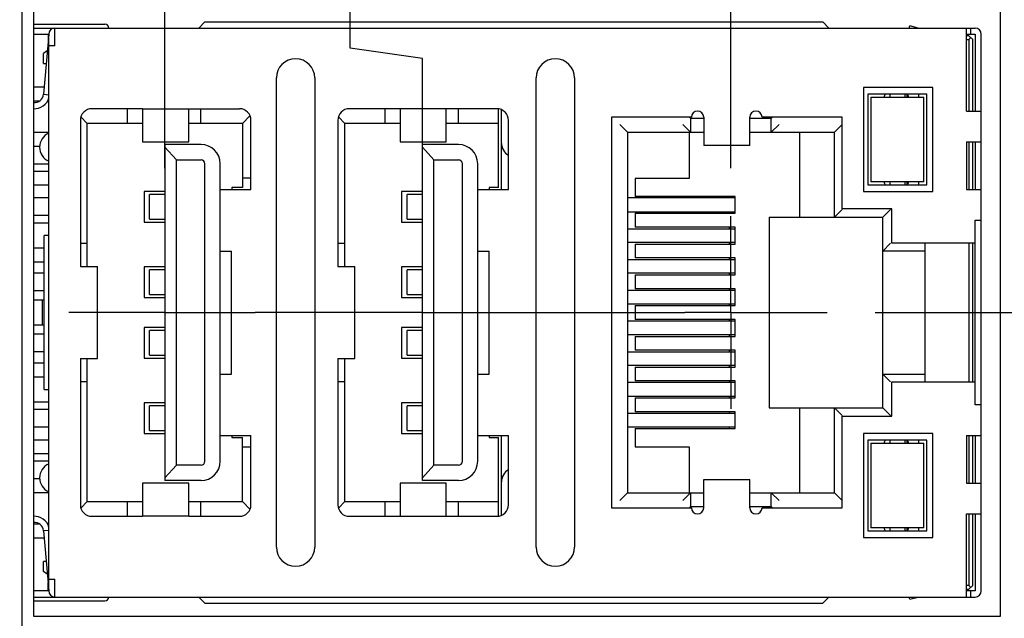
# Model space of a CAD drawing. Header units: inches. Extents: x 0.2 to 16.8, y 0.2 to 10.8.
# Tile 16 of 28: x 8.2 to 9.5, y 6.4 to 7.2. Entities that reach past the tile are written whole.
import ezdxf

# ---------------------------------------------------------------- set-up
doc = ezdxf.new("R2010")
doc.units = ezdxf.units.IN
doc.header["$LTSCALE"] = 0.935
doc.header["$MEASUREMENT"] = 0
doc.linetypes.add('CENTER', pattern=[0.6, 0.375, -0.075, 0.075, -0.075])
doc.layers.get('0').update_dxf_attribs({"linetype": 'CONTINUOUS'})
doc.layers.add('DEFAULT_1', color=7, linetype='CENTER')
doc.layers.add('DIMENSIONS', color=7, linetype='CONTINUOUS')
doc.styles.get("Standard").update_dxf_attribs({"font": 'txt', "width": 0.8})
doc.dimstyles.new('DIMSTYLE_1', dxfattribs={"dimtxt": 0.125, "dimasz": 0.18, "dimexe": 0.125, "dimexo": 0.0625, "dimgap": 0.09, "dimtad": 0, "dimtih": 1, "dimtoh": 1, "dimdec": 3, "dimzin": 4, "dimdsep": 46, "dimtxsty": 'STANDARD', "dimblk": '_FILLED', "dimblk1": '_FILLED', "dimblk2": '_FILLED', "dimcen": 0.09, "dimadec": 0, "dimazin": 0, "dimtp": 0.001, "dimtm": 0.001, "dimtfac": 1, "dimtdec": 3, "dimtofl": 0, "dimtmove": 0, "dimatfit": 3, "dimldrblk": '_FILLED', "dimfxl": 1, "dimtolj": 1, "dimtzin": 4, "dimarcsym": 0})

# ---------------------------------------------------------------- blocks, each defined once
blk = doc.blocks.new('*D6')
at = {"layer": 'DIMENSIONS', "color": 2, "linetype": 'CONTINUOUS'}
blk.add_line((9.3019, 6.8002), (11.4404, 6.8002), dxfattribs=at)
at = {"layer": 'DIMENSIONS', "color": 2, "linetype": 'CONTINUOUS', "insert": (11.5029, 6.8627), "char_height": 0.125, "width": 1.325, "attachment_point": 1, "line_spacing_factor": 0.9}
blk.add_mtext('3.541{\\Ftxt.shx;\\W1.000000;\\H0.125000; }[89.94]', dxfattribs=at)
blk = doc.blocks.new('_FILLED')
at = {"color": 0, "linetype": 'BYBLOCK'}
blk.add_solid([(0, 0), (-1, 0.1736), (-1, -0.1736)], dxfattribs=at)
blk = doc.blocks.new('*D7')
at = {"layer": 'DIMENSIONS', "color": 2, "linetype": 'CONTINUOUS'}
blk.add_line((9.1023, 7.3088), (11.4404, 7.3088), dxfattribs=at)
at = {"layer": 'DIMENSIONS', "color": 2, "linetype": 'CONTINUOUS', "insert": (11.5029, 7.3713), "char_height": 0.125, "width": 1.425, "attachment_point": 1, "line_spacing_factor": 0.9}
blk.add_mtext('4.049{\\Ftxt.shx;\\W1.000000;\\H0.125000; }[102.86]', dxfattribs=at)
blk = doc.blocks.new('*D13')
at = {"layer": 'DIMENSIONS', "color": 2, "linetype": 'CONTINUOUS'}
blk.add_line((7.8653, 6.8823), (7.8653, 8.865), dxfattribs=at)
at = {"layer": 'DIMENSIONS', "color": 2, "linetype": 'CONTINUOUS', "insert": (7.8028, 8.9275), "char_height": 0.125, "width": 1.325, "attachment_point": 1, "rotation": 90, "line_spacing_factor": 0.9}
blk.add_mtext('2.401{\\Ftxt.shx;\\W1.000000;\\H0.125000; }[60.99]', dxfattribs=at)
blk = doc.blocks.new('*D14')
at = {"layer": 'DIMENSIONS', "color": 2, "linetype": 'CONTINUOUS'}
for p, q in [((8.222, 8.6996), (8.222, 8.865)), ((8.3778, 8.6303), (8.222, 8.6996)), ((8.3778, 6.9878), (8.3778, 8.6303))]:
    blk.add_line(p, q, dxfattribs=at)
at = {"layer": 'DIMENSIONS', "color": 2, "linetype": 'CONTINUOUS', "insert": (8.1595, 8.9275), "char_height": 0.125, "width": 1.325, "attachment_point": 1, "rotation": 90, "line_spacing_factor": 0.9}
blk.add_mtext('1.889{\\Ftxt.shx;\\W1.000000;\\H0.125000; }[47.97]', dxfattribs=at)
blk = doc.blocks.new('*D15')
at = {"layer": 'DIMENSIONS', "color": 2, "linetype": 'CONTINUOUS'}
for p, q in [((8.6187, 7.1441), (8.6187, 8.865)), ((8.7128, 7.1307), (8.6187, 7.1441)), ((8.7128, 6.9878), (8.7128, 7.1307))]:
    blk.add_line(p, q, dxfattribs=at)
at = {"layer": 'DIMENSIONS', "color": 2, "linetype": 'CONTINUOUS', "insert": (8.5562, 8.9275), "char_height": 0.125, "width": 1.325, "attachment_point": 1, "rotation": 90, "line_spacing_factor": 0.9}
blk.add_mtext('1.554{\\Ftxt.shx;\\W1.000000;\\H0.125000; }[39.46]', dxfattribs=at)
blk = doc.blocks.new('*D16')
at = {"layer": 'DIMENSIONS', "color": 2, "linetype": 'CONTINUOUS'}
for p, q in [((9.2446, 8.7031), (9.2446, 8.865)), ((9.1143, 8.5886), (9.2446, 8.7031)), ((9.1143, 6.9878), (9.1143, 8.5886))]:
    blk.add_line(p, q, dxfattribs=at)
at = {"layer": 'DIMENSIONS', "color": 2, "linetype": 'CONTINUOUS', "insert": (9.1821, 8.9275), "char_height": 0.125, "width": 1.325, "attachment_point": 1, "rotation": 90, "line_spacing_factor": 0.9}
blk.add_mtext('1.152{\\Ftxt.shx;\\W1.000000;\\H0.125000; }[29.26]', dxfattribs=at)

msp = doc.modelspace()

# ---------------------------------------------------------------- linework, layer by layer
at = {"color": 7, "linetype": 'CONTINUOUS'}
for p, q in [((8.1918, 7.2102), (8.1918, 6.3902)), ((8.2068, 7.1952), (8.2068, 6.4052)), ((9.4648, 6.4052), (9.4648, 7.1952)), ((8.2068, 7.1752), (8.2998, 7.1752)), ((8.4298, 7.1782), (8.4218, 7.1702)), ((8.4298, 7.1782), (9.2338, 7.1782)), ((9.2338, 7.1782), (9.2418, 7.1702)), ((8.2068, 7.1702), (9.4318, 7.1702)), ((8.2068, 7.1622), (8.2267, 7.1622)), ((8.2267, 7.1622), (8.2197, 7.0841)), ((8.2258, 7.1612), (8.2258, 7.1514)), ((8.2268, 6.4382), (8.2268, 7.1622)), ((8.2348, 7.1472), (8.2348, 7.1702)), ((9.346, 7.1702), (9.3468, 7.1732)), ((9.3578, 7.1702), (9.3468, 7.1732)), ((9.4208, 7.0622), (9.4208, 7.1702)), ((9.4208, 7.1622), (9.4318, 7.1622)), ((9.4258, 7.1702), (9.4258, 7.1622)), ((9.4318, 7.1622), (9.4318, 7.0622)), ((9.4398, 6.4382), (9.4398, 7.1622)), ((9.4238, 7.1602), (9.4208, 7.1602)), ((9.4208, 7.1552), (9.4238, 7.1552)), ((9.4238, 7.1602), (9.4288, 7.1552)), ((9.4263, 7.1577), (9.4238, 7.1552)), ((9.4238, 7.1552), (9.4238, 7.0622)), ((9.4288, 7.0622), (9.4288, 7.1552)), ((8.2248, 7.1405), (8.2198, 7.1372)), ((8.2198, 7.1242), (8.2198, 7.1372)), ((8.2348, 7.1472), (8.2268, 7.1472)), ((8.2198, 7.1242), (8.2233, 7.1242)), ((8.5228, 6.4951), (8.5228, 7.1052)), ((8.5728, 7.1052), (8.5728, 6.4952)), ((8.8608, 6.4952), (8.8608, 7.1052)), ((8.9108, 7.1052), (8.9108, 6.4952)), ((8.2205, 7.0932), (8.2068, 7.0932)), ((9.2868, 7.0927), (9.2868, 6.9577)), ((9.3768, 7.0927), (9.2868, 7.0927)), ((9.2923, 7.0842), (9.2923, 6.9662)), ((9.3693, 7.0842), (9.2923, 7.0842)), ((9.3208, 7.0842), (9.3208, 7.0802)), ((9.3408, 7.0802), (9.3408, 7.0842)), ((9.3433, 7.0842), (9.3433, 7.0802)), ((9.3583, 7.0842), (9.3583, 7.0802)), ((9.3693, 6.9662), (9.3693, 7.0842)), ((9.3768, 6.9577), (9.3768, 7.0927)), ((8.214, 7.0752), (8.2068, 7.0752)), ((8.2197, 7.0841), (8.2268, 7.0835)), ((8.2268, 7.0752), (8.2248, 7.0752)), ((9.2963, 7.0802), (9.2963, 6.9702)), ((9.2963, 7.0802), (9.3653, 7.0802)), ((9.3653, 6.9702), (9.3653, 7.0802)), ((8.3488, 7.0652), (8.2828, 7.0652)), ((8.3293, 7.0462), (8.3293, 7.0652)), ((8.3488, 7.0652), (8.3488, 7.0222)), ((8.3488, 7.0652), (8.4747, 7.0652)), ((8.4088, 7.0222), (8.4088, 7.0652)), ((8.4243, 7.0652), (8.4243, 7.0462)), ((8.8098, 7.0652), (8.6178, 7.0652)), ((8.6643, 7.0462), (8.6643, 7.0652)), ((8.6838, 7.0652), (8.6838, 7.0222)), ((8.7438, 7.0222), (8.7438, 7.0652)), ((8.7593, 7.0652), (8.7593, 7.0462)), ((8.8118, 6.9627), (8.8118, 7.0649)), ((8.8158, 6.9602), (8.8158, 7.0638)), ((9.4208, 7.0622), (9.4398, 7.0622)), ((8.2678, 7.0502), (8.2678, 6.8602)), ((8.2685, 7.0545), (8.2768, 7.0462)), ((8.2768, 6.8602), (8.2768, 7.0462)), ((8.3488, 7.0462), (8.2768, 7.0462)), ((8.4788, 7.0462), (8.4088, 7.0462)), ((8.4885, 7.0559), (8.4788, 7.0462)), ((8.4788, 7.0462), (8.4788, 6.9627)), ((8.4898, 6.9602), (8.4898, 7.0502)), ((8.6028, 7.0502), (8.6028, 6.8602)), ((8.6035, 7.0545), (8.6118, 7.0462)), ((8.6118, 6.8602), (8.6118, 7.0462)), ((8.6838, 7.0462), (8.6118, 7.0462)), ((8.8118, 7.0462), (8.7438, 7.0462)), ((8.8248, 6.9602), (8.8248, 7.0502)), ((8.9588, 7.0542), (8.9588, 6.5462)), ((9.0628, 7.0542), (8.9588, 7.0542)), ((9.0603, 7.0541), (9.0616, 7.0529)), ((9.0616, 7.0529), (9.0618, 7.0527)), ((9.0618, 7.0527), (9.0618, 7.0347)), ((9.0788, 7.0527), (9.0618, 7.0527)), ((9.0788, 7.0542), (9.0788, 7.0172)), ((9.1388, 7.0172), (9.1388, 7.0542)), ((9.1668, 7.0527), (9.1388, 7.0527)), ((9.2588, 7.0542), (9.1548, 7.0542)), ((9.1668, 7.0527), (9.1682, 7.0541)), ((9.1668, 7.0347), (9.1668, 7.0527)), ((9.2588, 6.9352), (9.2588, 7.0542)), ((8.2268, 7.0342), (8.2068, 7.0342)), ((8.9698, 7.0447), (8.9798, 7.0347)), ((8.9798, 7.0347), (8.9798, 6.5657)), ((8.9798, 7.0347), (9.0788, 7.0347)), ((9.0518, 7.0447), (9.0618, 7.0347)), ((9.0598, 7.0347), (9.0598, 6.9747)), ((9.1388, 7.0347), (9.2488, 7.0347)), ((9.1768, 7.0447), (9.1668, 7.0347)), ((9.2038, 6.9242), (9.2038, 7.0347)), ((9.2588, 7.0447), (9.2488, 7.0347)), ((9.2488, 6.9242), (9.2488, 7.0347)), ((8.3488, 7.0222), (8.4088, 7.0222)), ((8.6838, 7.0222), (8.7438, 7.0222)), ((9.4208, 7.0222), (9.4208, 6.9602)), ((9.4208, 7.0222), (9.4398, 7.0222)), ((9.4238, 7.0222), (9.4238, 6.9602)), ((9.4288, 6.9602), (9.4288, 7.0222)), ((9.4318, 7.0222), (9.4318, 6.9602)), ((8.2149, 7.0162), (8.2068, 7.0162)), ((8.3778, 7.0187), (8.3778, 6.5817)), ((8.4248, 7.0187), (8.3778, 7.0187)), ((8.3778, 7.0154), (8.3928, 6.9987)), ((8.7128, 6.5817), (8.7128, 7.0187)), ((8.7598, 7.0187), (8.7128, 7.0187)), ((8.7128, 7.0154), (8.7278, 6.9987)), ((9.1388, 7.0172), (9.0788, 7.0172)), ((8.3928, 6.6017), (8.3928, 6.9987)), ((8.3928, 6.9987), (8.4248, 6.9987)), ((8.7278, 6.6017), (8.7278, 6.9987)), ((8.7278, 6.9987), (8.7598, 6.9987)), ((8.2268, 6.9932), (8.2068, 6.9932)), ((8.2068, 6.9842), (8.2268, 6.9842)), ((8.4298, 6.6067), (8.4298, 6.9937)), ((8.4498, 6.6067), (8.4498, 6.9937)), ((8.7648, 6.6067), (8.7648, 6.9937)), ((8.7848, 6.6067), (8.7848, 6.9937)), ((8.4788, 6.9752), (8.4898, 6.9752)), ((8.9898, 6.9747), (8.9898, 6.9512)), ((9.0598, 6.9747), (8.9898, 6.9747)), ((9.3653, 6.9702), (9.2963, 6.9702)), ((9.3208, 6.9702), (9.3208, 6.9662)), ((9.3408, 6.9662), (9.3408, 6.9702)), ((9.3433, 6.9702), (9.3433, 6.9662)), ((9.3583, 6.9702), (9.3583, 6.9662)), ((8.2068, 6.9662), (8.2268, 6.9662)), ((8.3508, 6.9577), (8.3508, 6.9177)), ((8.3778, 6.9577), (8.3508, 6.9577)), ((8.4498, 6.9602), (8.4898, 6.9602)), ((8.4648, 6.9627), (8.4648, 6.9602)), ((8.4788, 6.9627), (8.4648, 6.9627)), ((8.6858, 6.9577), (8.6858, 6.9177)), ((8.7128, 6.9577), (8.6858, 6.9577)), ((8.7848, 6.9602), (8.8248, 6.9602)), ((8.7998, 6.9627), (8.7998, 6.9602)), ((8.8118, 6.9627), (8.7998, 6.9627)), ((9.2868, 6.9577), (9.3768, 6.9577)), ((9.2923, 6.9662), (9.3693, 6.9662)), ((9.4208, 6.9602), (9.4398, 6.9602)), ((8.2268, 6.9492), (8.2068, 6.9492)), ((8.3578, 6.9217), (8.3578, 6.9537)), ((8.3778, 6.9537), (8.3578, 6.9537)), ((8.6928, 6.9217), (8.6928, 6.9537)), ((8.7128, 6.9537), (8.6928, 6.9537)), ((9.1198, 6.9492), (8.9798, 6.9492)), ((9.1198, 6.9512), (8.9898, 6.9512)), ((9.1124, 6.9492), (9.1124, 6.9512)), ((9.1198, 6.9292), (9.1198, 6.9512)), ((8.9798, 6.9312), (9.1198, 6.9312)), ((9.1124, 6.9292), (9.1124, 6.9312)), ((9.2588, 6.9342), (9.2488, 6.9242)), ((9.3238, 6.9352), (9.2588, 6.9352)), ((9.3118, 6.9242), (9.3218, 6.9342)), ((9.3238, 6.8902), (9.3238, 6.9352)), ((8.2268, 6.9262), (8.2068, 6.9262)), ((8.3508, 6.9177), (8.3778, 6.9177)), ((8.3578, 6.9217), (8.3778, 6.9217)), ((8.6858, 6.9177), (8.7128, 6.9177)), ((8.6928, 6.9217), (8.7128, 6.9217)), ((8.9898, 6.9292), (8.9898, 6.9112)), ((8.9898, 6.9292), (9.1198, 6.9292)), ((9.1638, 6.9242), (9.1638, 6.6762)), ((9.1638, 6.9242), (9.3118, 6.9242)), ((9.3118, 6.6762), (9.3118, 6.9242)), ((9.4318, 6.6802), (9.4318, 6.9202)), ((9.4318, 6.9202), (9.4398, 6.9202)), ((8.2268, 6.9162), (8.2068, 6.9162)), ((8.9798, 6.9092), (9.1198, 6.9092)), ((9.1198, 6.9112), (8.9898, 6.9112)), ((9.1124, 6.9092), (9.1124, 6.9112)), ((9.1198, 6.8892), (9.1198, 6.9112)), ((8.2208, 6.7002), (8.2208, 6.9002)), ((8.2268, 6.9002), (8.2208, 6.9002)), ((8.2068, 6.8842), (8.2208, 6.8842)), ((8.2678, 6.8902), (8.2768, 6.8902)), ((8.4498, 6.8802), (8.4645, 6.8802)), ((8.4645, 6.7202), (8.4645, 6.8802)), ((8.6028, 6.8902), (8.6118, 6.8902)), ((8.7848, 6.8802), (8.7995, 6.8802)), ((8.7995, 6.7202), (8.7995, 6.8802)), ((9.1198, 6.8912), (8.9798, 6.8912)), ((8.9898, 6.8892), (8.9898, 6.8712)), ((8.9898, 6.8892), (9.1198, 6.8892)), ((9.1124, 6.8892), (9.1124, 6.8912)), ((9.3218, 6.8902), (9.3118, 6.8802)), ((9.3668, 6.8802), (9.3118, 6.8802)), ((9.4318, 6.8902), (9.3238, 6.8902)), ((9.3668, 6.7102), (9.3668, 6.8902)), ((9.4238, 6.8902), (9.4238, 6.7102)), ((9.4288, 6.7102), (9.4288, 6.8902)), ((8.9798, 6.8692), (9.1198, 6.8692)), ((9.1198, 6.8712), (8.9898, 6.8712)), ((9.1124, 6.8692), (9.1124, 6.8712)), ((9.1198, 6.8492), (9.1198, 6.8712)), ((8.2068, 6.8662), (8.2208, 6.8662)), ((8.2678, 6.8602), (8.2899, 6.8602)), ((8.2899, 6.7402), (8.2899, 6.8602)), ((8.3508, 6.8597), (8.3508, 6.8197)), ((8.3778, 6.8597), (8.3508, 6.8597)), ((8.3578, 6.8237), (8.3578, 6.8557)), ((8.3778, 6.8557), (8.3578, 6.8557)), ((8.6028, 6.8602), (8.6249, 6.8602)), ((8.6249, 6.7402), (8.6249, 6.8602)), ((8.6858, 6.8597), (8.6858, 6.8197)), ((8.7128, 6.8597), (8.6858, 6.8597)), ((8.6928, 6.8237), (8.6928, 6.8557)), ((8.7128, 6.8557), (8.6928, 6.8557)), ((8.2208, 6.8512), (8.2068, 6.8512)), ((9.1198, 6.8512), (8.9798, 6.8512)), ((8.9898, 6.8492), (8.9898, 6.8312)), ((8.9898, 6.8492), (9.1198, 6.8492)), ((9.1124, 6.8492), (9.1124, 6.8512)), ((8.2208, 6.8282), (8.2068, 6.8282)), ((8.9798, 6.8292), (9.1198, 6.8292)), ((9.1198, 6.8312), (8.9898, 6.8312)), ((9.1124, 6.8292), (9.1124, 6.8312)), ((9.1198, 6.8092), (9.1198, 6.8312)), ((8.2208, 6.8162), (8.2068, 6.8162)), ((8.2187, 6.7842), (8.2187, 6.8162)), ((8.3508, 6.8197), (8.3778, 6.8197)), ((8.3578, 6.8237), (8.3778, 6.8237)), ((8.6858, 6.8197), (8.7128, 6.8197)), ((8.6928, 6.8237), (8.7128, 6.8237)), ((9.1198, 6.8112), (8.9798, 6.8112)), ((8.9898, 6.8092), (8.9898, 6.7912)), ((8.9898, 6.8092), (9.1198, 6.8092)), ((9.1124, 6.8092), (9.1124, 6.8112)), ((9.1198, 6.7912), (8.9898, 6.7912)), ((9.1124, 6.7892), (9.1124, 6.7912)), ((9.1198, 6.7692), (9.1198, 6.7912)), ((8.2068, 6.7842), (8.2208, 6.7842)), ((8.3508, 6.7807), (8.3508, 6.7407)), ((8.3778, 6.7807), (8.3508, 6.7807)), ((8.6858, 6.7807), (8.6858, 6.7407)), ((8.7128, 6.7807), (8.6858, 6.7807)), ((8.9798, 6.7892), (9.1198, 6.7892)), ((8.2208, 6.7722), (8.2068, 6.7722)), ((8.3578, 6.7447), (8.3578, 6.7767)), ((8.3778, 6.7767), (8.3578, 6.7767)), ((8.6928, 6.7447), (8.6928, 6.7767)), ((8.7128, 6.7767), (8.6928, 6.7767)), ((9.1198, 6.7712), (8.9798, 6.7712)), ((8.9898, 6.7692), (8.9898, 6.7512)), ((8.9898, 6.7692), (9.1198, 6.7692)), ((9.1124, 6.7692), (9.1124, 6.7712)), ((9.1198, 6.7512), (8.9898, 6.7512)), ((9.1124, 6.7492), (9.1124, 6.7512)), ((9.1198, 6.7292), (9.1198, 6.7512)), ((8.2208, 6.7492), (8.2068, 6.7492)), ((8.2678, 6.7402), (8.2678, 6.5502)), ((8.2678, 6.7402), (8.2899, 6.7402)), ((8.2768, 6.5542), (8.2768, 6.7402)), ((8.3508, 6.7407), (8.3778, 6.7407)), ((8.3578, 6.7447), (8.3778, 6.7447)), ((8.6028, 6.7402), (8.6028, 6.5502)), ((8.6028, 6.7402), (8.6249, 6.7402)), ((8.6118, 6.5542), (8.6118, 6.7402)), ((8.6858, 6.7407), (8.7128, 6.7407)), ((8.6928, 6.7447), (8.7128, 6.7447)), ((8.9798, 6.7492), (9.1198, 6.7492)), ((8.2208, 6.7342), (8.2068, 6.7342)), ((9.1198, 6.7312), (8.9798, 6.7312)), ((8.9898, 6.7292), (8.9898, 6.7112)), ((8.9898, 6.7292), (9.1198, 6.7292)), ((9.1124, 6.7292), (9.1124, 6.7312)), ((8.2208, 6.7162), (8.2068, 6.7162)), ((8.4498, 6.7202), (8.4645, 6.7202)), ((8.7848, 6.7202), (8.7995, 6.7202)), ((9.3118, 6.7202), (9.3668, 6.7202)), ((9.3118, 6.7202), (9.3218, 6.7102)), ((8.2208, 6.7002), (8.2268, 6.7002)), ((8.2768, 6.7102), (8.2678, 6.7102)), ((8.6118, 6.7102), (8.6028, 6.7102)), ((9.1198, 6.7092), (8.9798, 6.7092)), ((9.1198, 6.7112), (8.9898, 6.7112)), ((9.1124, 6.7092), (9.1124, 6.7112)), ((9.1198, 6.6892), (9.1198, 6.7112)), ((9.3238, 6.6652), (9.3238, 6.7102)), ((9.3238, 6.7102), (9.4318, 6.7102)), ((8.9798, 6.6912), (9.1198, 6.6912)), ((8.9898, 6.6892), (8.9898, 6.6712)), ((8.9898, 6.6892), (9.1198, 6.6892)), ((9.1124, 6.6892), (9.1124, 6.6912)), ((8.2068, 6.6842), (8.2268, 6.6842)), ((8.3508, 6.6827), (8.3508, 6.6427)), ((8.3778, 6.6827), (8.3508, 6.6827)), ((8.3578, 6.6467), (8.3578, 6.6787)), ((8.3778, 6.6787), (8.3578, 6.6787)), ((8.6858, 6.6827), (8.6858, 6.6427)), ((8.7128, 6.6827), (8.6858, 6.6827)), ((8.6928, 6.6467), (8.6928, 6.6787)), ((8.7128, 6.6787), (8.6928, 6.6787)), ((9.1638, 6.6762), (9.3118, 6.6762)), ((9.2038, 6.5657), (9.2038, 6.6762)), ((9.2488, 6.5657), (9.2488, 6.6762)), ((9.2588, 6.6662), (9.2488, 6.6762)), ((9.3218, 6.6662), (9.3118, 6.6762)), ((9.4398, 6.6802), (9.4318, 6.6802)), ((8.2268, 6.6742), (8.2068, 6.6742)), ((8.9798, 6.6692), (9.1198, 6.6692)), ((9.1198, 6.6712), (8.9898, 6.6712)), ((9.1124, 6.6692), (9.1124, 6.6712)), ((9.1198, 6.6492), (9.1198, 6.6712)), ((9.2588, 6.5462), (9.2588, 6.6652)), ((9.2588, 6.6652), (9.3238, 6.6652)), ((8.2268, 6.6512), (8.2068, 6.6512)), ((9.1198, 6.6512), (8.9798, 6.6512)), ((8.9898, 6.6492), (8.9898, 6.6257)), ((8.9898, 6.6492), (9.1198, 6.6492)), ((9.1124, 6.6492), (9.1124, 6.6512)), ((8.3508, 6.6427), (8.3778, 6.6427)), ((8.3578, 6.6467), (8.3778, 6.6467)), ((8.4498, 6.6402), (8.4898, 6.6402)), ((8.4648, 6.6402), (8.4648, 6.6377)), ((8.4648, 6.6377), (8.4788, 6.6377)), ((8.4788, 6.5542), (8.4788, 6.6377)), ((8.4898, 6.5502), (8.4898, 6.6402)), ((8.6858, 6.6427), (8.7128, 6.6427)), ((8.6928, 6.6467), (8.7128, 6.6467)), ((8.7848, 6.6402), (8.8248, 6.6402)), ((8.7998, 6.6402), (8.7998, 6.6377)), ((8.7998, 6.6377), (8.8118, 6.6377)), ((8.8118, 6.5355), (8.8118, 6.6377)), ((8.8158, 6.5366), (8.8158, 6.6402)), ((8.8248, 6.5502), (8.8248, 6.6402)), ((9.2868, 6.6427), (9.2868, 6.5077)), ((9.3768, 6.6427), (9.2868, 6.6427)), ((9.3768, 6.5077), (9.3768, 6.6427)), ((9.4208, 6.6402), (9.4208, 6.5782)), ((9.4208, 6.6402), (9.4398, 6.6402)), ((9.4238, 6.6402), (9.4238, 6.5782)), ((9.4288, 6.5782), (9.4288, 6.6402)), ((9.4318, 6.6402), (9.4318, 6.5782)), ((8.2268, 6.6342), (8.2068, 6.6342)), ((8.4898, 6.6252), (8.4788, 6.6252)), ((8.9898, 6.6257), (9.0598, 6.6257)), ((9.0598, 6.6257), (9.0598, 6.5657)), ((9.2923, 6.6342), (9.2923, 6.5162)), ((9.3693, 6.6342), (9.2923, 6.6342)), ((9.2963, 6.6302), (9.2963, 6.5202)), ((9.2963, 6.6302), (9.3653, 6.6302)), ((9.3208, 6.6342), (9.3208, 6.6302)), ((9.3408, 6.6302), (9.3408, 6.6342)), ((9.3433, 6.6342), (9.3433, 6.6302)), ((9.3583, 6.6342), (9.3583, 6.6302)), ((9.3653, 6.5202), (9.3653, 6.6302)), ((9.3693, 6.5162), (9.3693, 6.6342)), ((8.2268, 6.6162), (8.2068, 6.6162)), ((8.2068, 6.6072), (8.2268, 6.6072)), ((8.3928, 6.6017), (8.3778, 6.585)), ((8.4248, 6.6017), (8.3928, 6.6017)), ((8.7278, 6.6017), (8.7128, 6.585)), ((8.7598, 6.6017), (8.7278, 6.6017)), ((8.2068, 6.5842), (8.2149, 6.5842)), ((8.3488, 6.5782), (8.3488, 6.5352)), ((8.4088, 6.5782), (8.3488, 6.5782)), ((8.4248, 6.5817), (8.3778, 6.5817)), ((8.4088, 6.5352), (8.4088, 6.5782)), ((8.6838, 6.5782), (8.6838, 6.5352)), ((8.7438, 6.5782), (8.6838, 6.5782)), ((8.7598, 6.5817), (8.7128, 6.5817)), ((8.7438, 6.5352), (8.7438, 6.5782)), ((9.0788, 6.5462), (9.0788, 6.5832)), ((9.0788, 6.5832), (9.1388, 6.5832)), ((9.1388, 6.5462), (9.1388, 6.5832)), ((9.4208, 6.5782), (9.4398, 6.5782)), ((8.2068, 6.5662), (8.2268, 6.5662)), ((8.9798, 6.5657), (8.9698, 6.5557)), ((8.9798, 6.5657), (9.0788, 6.5657)), ((9.0518, 6.5557), (9.0618, 6.5657)), ((9.0618, 6.5657), (9.0618, 6.5477)), ((9.1388, 6.5657), (9.2488, 6.5657)), ((9.1668, 6.5477), (9.1668, 6.5657)), ((9.1768, 6.5557), (9.1668, 6.5657)), ((9.2488, 6.5657), (9.2588, 6.5557)), ((8.2685, 6.5459), (8.2768, 6.5542)), ((8.2768, 6.5542), (8.3488, 6.5542)), ((8.3293, 6.5352), (8.3293, 6.5542)), ((8.4088, 6.5542), (8.4788, 6.5542)), ((8.4243, 6.5542), (8.4243, 6.5352)), ((8.4885, 6.5445), (8.4788, 6.5542)), ((8.6035, 6.5459), (8.6118, 6.5542)), ((8.6118, 6.5542), (8.6838, 6.5542)), ((8.6643, 6.5352), (8.6643, 6.5542)), ((8.7438, 6.5542), (8.8118, 6.5542)), ((8.7593, 6.5542), (8.7593, 6.5352)), ((8.9588, 6.5462), (9.0628, 6.5462)), ((9.0603, 6.5462), (9.0616, 6.5475)), ((9.0616, 6.5475), (9.0618, 6.5477)), ((9.0618, 6.5477), (9.0788, 6.5477)), ((9.1388, 6.5477), (9.1668, 6.5477)), ((9.1548, 6.5462), (9.2588, 6.5462)), ((9.1682, 6.5462), (9.1668, 6.5477)), ((8.2828, 6.5352), (8.3488, 6.5352)), ((8.4088, 6.5352), (8.3488, 6.5352)), ((8.4088, 6.5352), (8.4747, 6.5352)), ((8.6178, 6.5352), (8.8097, 6.5352)), ((9.4208, 6.4302), (9.4208, 6.5382)), ((9.4208, 6.5382), (9.4398, 6.5382)), ((9.4238, 6.5382), (9.4238, 6.4452)), ((9.4288, 6.4452), (9.4288, 6.5382)), ((9.4318, 6.5382), (9.4318, 6.4382)), ((8.2068, 6.5252), (8.214, 6.5252)), ((8.2248, 6.5252), (8.2268, 6.5252)), ((8.2268, 6.5169), (8.2197, 6.5163)), ((8.2197, 6.5163), (8.2267, 6.4382)), ((9.2868, 6.5077), (9.3768, 6.5077)), ((9.2923, 6.5162), (9.3693, 6.5162)), ((9.3653, 6.5202), (9.2963, 6.5202)), ((9.3208, 6.5202), (9.3208, 6.5162)), ((9.3408, 6.5162), (9.3408, 6.5202)), ((9.3433, 6.5202), (9.3433, 6.5162)), ((9.3583, 6.5202), (9.3583, 6.5162)), ((8.2068, 6.5072), (8.2205, 6.5072)), ((8.2198, 6.4632), (8.2198, 6.4762)), ((8.2233, 6.4762), (8.2198, 6.4762)), ((8.2248, 6.4598), (8.2198, 6.4632)), ((8.2258, 6.4392), (8.2258, 6.449)), ((8.2268, 6.4532), (8.2348, 6.4532)), ((8.2348, 6.4302), (8.2348, 6.4532)), ((9.4238, 6.4452), (9.4208, 6.4452)), ((9.4238, 6.4402), (9.4288, 6.4452)), ((9.4238, 6.4452), (9.4263, 6.4427)), ((8.2267, 6.4382), (8.2068, 6.4382)), ((9.4208, 6.4402), (9.4238, 6.4402)), ((9.4318, 6.4382), (9.4208, 6.4382)), ((9.4258, 6.4382), (9.4258, 6.4302)), ((8.2068, 6.4302), (9.4318, 6.4302)), ((8.2068, 6.4252), (8.2998, 6.4252)), ((8.4298, 6.4222), (8.4218, 6.4302)), ((8.4298, 6.4222), (9.2338, 6.4222)), ((9.2338, 6.4222), (9.2418, 6.4302)), ((9.3468, 6.4272), (9.346, 6.4302)), ((9.3468, 6.4272), (9.3578, 6.4302)), ((8.2068, 6.4052), (9.4648, 6.4052))]:
    msp.add_line(p, q, dxfattribs=at)
for centre, radius, start, end in [((8.2998, 7.1702), 0.005, 0, 90), ((8.2348, 7.1612), 0.009, 173.2331, 180), ((8.2348, 7.1622), 0.008, 90, 180), ((9.4318, 7.1622), 0.008, 0, 90), ((8.5478, 7.1052), 0.025, 0.001, 179.9999), ((8.8858, 7.1052), 0.025, 360, 180), ((9.3293, 7.0752), 0.017, 147.7276, 162.8351), ((9.3293, 7.0752), 0.017, 17.1342, 32.2315), ((8.2078, 7.0852), 0.012, 265.1969, 354.8651), ((8.2078, 7.0852), 0.02, 267.1181, 343.6363), ((8.2828, 7.0502), 0.015, 89.8827, 180), ((8.4748, 7.0502), 0.015, 0, 90.11), ((8.6178, 7.0502), 0.015, 89.8827, 180), ((8.8098, 7.0502), 0.015, 0, 90.066), ((9.0708, 7.0542), 0.008, 0, 180), ((9.1468, 7.0542), 0.008, 0, 180), ((8.2348, 7.0152), 0.02, 113.8603, 246.1353), ((8.8338, 7.0202), 0.018, 180, 239.7369), ((8.4248, 6.9937), 0.025, 0, 90), ((8.7598, 6.9937), 0.025, 0, 90), ((8.4248, 6.9937), 0.005, 0, 90), ((8.7598, 6.9937), 0.005, 0, 90), ((9.3293, 6.9752), 0.017, 197.1342, 212.2315), ((9.3293, 6.9752), 0.017, 327.7381, 342.8441), ((9.3293, 6.6252), 0.017, 147.7381, 162.8441), ((9.3293, 6.6252), 0.017, 17.1342, 32.2315), ((8.2348, 6.5852), 0.02, 113.8603, 246.1353), ((8.4248, 6.6067), 0.025, 270, 360), ((8.4248, 6.6067), 0.005, 270, 360), ((8.7598, 6.6067), 0.025, 270, 360), ((8.7598, 6.6067), 0.005, 270, 360), ((8.8338, 6.5802), 0.018, 120.2765, 180), ((8.2828, 6.5502), 0.015, 180, 270.11), ((8.4748, 6.5502), 0.015, 269.8827, 360), ((8.6178, 6.5502), 0.015, 180, 270.11), ((8.8098, 6.5502), 0.015, 269.8827, 360), ((9.0708, 6.5462), 0.008, 180, 360), ((9.1468, 6.5462), 0.008, 180, 360), ((8.2078, 6.5152), 0.02, 16.3635, 92.8819), ((8.2078, 6.5152), 0.012, 5.1349, 94.8031), ((9.3293, 6.5252), 0.017, 197.1249, 212.222), ((9.3293, 6.5252), 0.017, 327.7381, 342.8441), ((8.5478, 6.4952), 0.025, 180.1217, 359.9999), ((8.8858, 6.4952), 0.025, 180, 360), ((8.2348, 6.4392), 0.009, 180, 186.7669), ((8.2348, 6.4382), 0.008, 180, 270), ((9.4318, 6.4382), 0.008, 270, 360), ((8.2998, 6.4302), 0.005, 270, 360)]:
    msp.add_arc(centre, radius, start, end, dxfattribs=at)
at = {"layer": 'DEFAULT_1', "color": 7, "linetype": 'CENTER'}
for p, q in [((9.1143, 6.8002), (9.1143, 6.9253)), ((8.3778, 6.8002), (8.2527, 6.8002)), ((8.3778, 6.8002), (8.4952, 6.8002)), ((8.7128, 6.8002), (8.4952, 6.8002)), ((8.7128, 6.8002), (9.0543, 6.8002)), ((9.1143, 6.8002), (9.0543, 6.8002)), ((9.1143, 6.8002), (9.1143, 6.6751)), ((9.1143, 6.8002), (9.2394, 6.8002))]:
    msp.add_line(p, q, dxfattribs=at)

# ---------------------------------------------------------------- dimensions: what is measured, and where the dimension line sits
at = {"layer": 'DIMENSIONS', "color": 2, "linetype": 'CONTINUOUS'}
for feature_location, offset, dtype, origin, picture, middle in [((7.8653, 6.8823), (0, 1.9826), 1, (10.2663, 6.8198), '*D13', (7.8653, 9.59)), ((8.3777753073, 6.9877967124), (-0.1557669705, 1.8771665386), 0, (10.2662753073, 6.9252967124), '*D14', (8.2220083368, 9.589963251)), ((8.7127753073, 6.9877967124), (-0.0940521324, 1.8771665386), 0, (10.2662753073, 6.9252967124), '*D15', (8.6187231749, 9.589963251)), ((9.1142753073, 6.9877967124), (0.1302967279, 1.8771665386), 0, (10.2662753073, 6.9252967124), '*D16', (9.2445720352, 9.589963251)), ((9.1023, 7.3088), (2.3382, 0), 0, (9.0398, 3.2594), '*D7', (12.2154, 7.3088)), ((9.3019, 6.8002), (2.1386, 0), 0, (9.2394, 3.2594), '*D6', (12.1654, 6.8002))]:
    dim = msp.add_ordinate_dim(feature_location=feature_location, offset=offset, dtype=dtype, origin=origin, dimstyle='DIMSTYLE_1', override={"dimtad": 1, "dimtih": 0, "dimtoh": 0}, dxfattribs=at)
    dim.commit()
    dim.dimension.update_dxf_attribs({"geometry": picture, "text_midpoint": middle})

doc.saveas('drawing.dxf')
